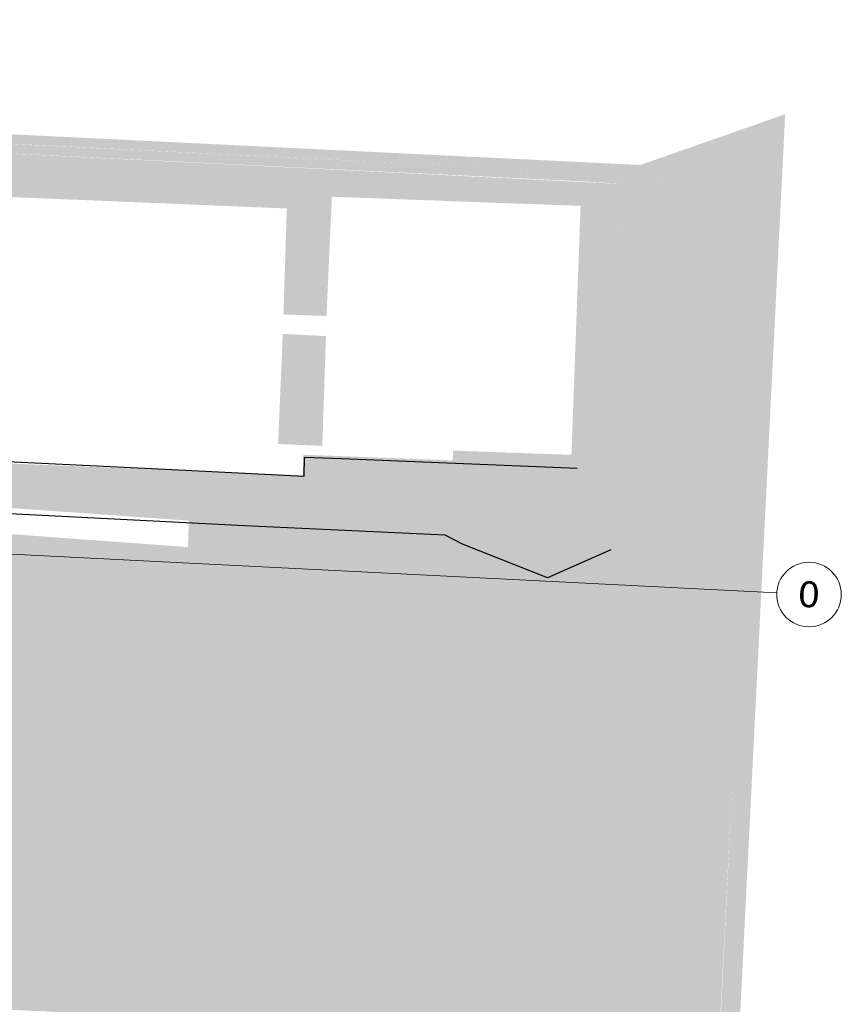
# Model space of a CAD drawing. Header units: millimetres. Extents: x 32690613 to 32694392, y 5343730 to 5344753.
# Tile 169 of 170: x 32692852 to 32692979, y 5344388 to 5344540. Entities that reach past the tile are written whole.
import ezdxf

# ---------------------------------------------------------------- set-up
doc = ezdxf.new("R2010")
doc.units = ezdxf.units.MM
doc.header["$LTSCALE"] = 0.01
doc.layers.get('DEFPOINTS').update_dxf_attribs({"color": 11, "lineweight": 18})
doc.layers.add('Gel-Bewuchs', color=122, linetype='Continuous', lineweight=25)
for name, color, linetype, lineweight, true_color in [('Veg-Rasen', 7, 'Continuous', 5, 0xb9f3a0), ('Veg-Waldartig', 7, 'Continuous', 5, 0xb0ee53), ('Veg-Wiese', 7, 'Continuous', 5, 0xd4ffa8)]:
    doc.layers.add(name, color=color, linetype=linetype, lineweight=lineweight, true_color=true_color)
doc.styles.add('Verdana', font='verdana.ttf')

# ---------------------------------------------------------------- blocks, each defined once
blk = doc.blocks.new('A$C78070446')
blk.add_line((4469505.56, 5343027.12), (4470255.14, 5342959.86))
blk.add_circle((4470260.12, 5342959.42), 5)
at = {"insert": (4470260.12, 5342959.42), "char_height": 4, "attachment_point": 5, "rotation": 354.86, "line_spacing_factor": 0.252012, "style": 'Verdana'}
blk.add_mtext('0', dxfattribs=at)

msp = doc.modelspace()

# ---------------------------------------------------------------- hatches: boundary and pattern name
at = {"layer": 'Veg-Rasen', "transparency": 33554687}
for points in [[(32692937.3, 5344444.77), (32692937.44, 5344447.58), (32692935.86, 5344447.21), (32692933.56, 5344447.12), (32692931.31, 5344447.07), (32692929.08, 5344447.07), (32692926.89, 5344447.12), (32692924.74, 5344447.22), (32692922.62, 5344447.37), (32692920.53, 5344447.56), (32692918.48, 5344447.8), (32692916.81, 5344448.02), (32692915.15, 5344448.34), (32692913.5, 5344448.74), (32692911.86, 5344449.24), (32692910.23, 5344449.83), (32692908.61, 5344450.52), (32692907, 5344451.3), (32692905.41, 5344452.17), (32692903.87, 5344453.13), (32692902.44, 5344454.16), (32692901.12, 5344455.27), (32692899.9, 5344456.45), (32692898.8, 5344457.71), (32692897.8, 5344459.05), (32692896.91, 5344460.47), (32692896.13, 5344461.96), (32692890.02, 5344462.27), (32692877.93, 5344462.64), (32692877.77, 5344458.49), (32692877.68, 5344458.5), (32692876.89, 5344447.78)], [(32692937.44, 5344447.58), (32692938.02, 5344459.81), (32692896.22, 5344461.88), (32692896.22, 5344461.88), (32692896.21, 5344461.87), (32692896.21, 5344461.87), (32692896.2, 5344461.87), (32692896.2, 5344461.86), (32692896.19, 5344461.86), (32692896.19, 5344461.86), (32692896.18, 5344461.86), (32692896.18, 5344461.85), (32692896.96, 5344460.38), (32692897.85, 5344458.98), (32692898.84, 5344457.66), (32692899.94, 5344456.41), (32692901.15, 5344455.24), (32692902.46, 5344454.14), (32692903.88, 5344453.12), (32692905.41, 5344452.17), (32692907, 5344451.3), (32692908.61, 5344450.52), (32692910.23, 5344449.83), (32692911.86, 5344449.24), (32692913.5, 5344448.74), (32692915.15, 5344448.34), (32692916.81, 5344448.02), (32692918.48, 5344447.8), (32692920.53, 5344447.56), (32692922.62, 5344447.37), (32692924.74, 5344447.22), (32692926.89, 5344447.12), (32692929.08, 5344447.07), (32692931.31, 5344447.07), (32692933.56, 5344447.12), (32692935.86, 5344447.21)], [(32692934.32, 5344382.65), (32692937.3, 5344444.77), (32692876.89, 5344447.78), (32692877.68, 5344458.5), (32692848.68, 5344460.62), (32692847.85, 5344449.22), (32692844.76, 5344387.1)]]:
    msp.add_hatch(color=256, dxfattribs=at).paths.add_polyline_path(points)
at = {"layer": 'Veg-Waldartig', "transparency": 33554687}
for points in [[(32692831, 5344474.85), (32692831.04, 5344476.21), (32692831.11, 5344477.82), (32692831.15, 5344479.17), (32692824.5, 5344479.5), (32692820.75, 5344476.1), (32692820.67, 5344474.53), (32692823.67, 5344474.37), (32692823.7, 5344475.07), (32692827.59, 5344474.91), (32692827.49, 5344472.44), (32692823.57, 5344472.6), (32692823.61, 5344473.3), (32692820.65, 5344473.47), (32692820.52, 5344469.23), (32692822.97, 5344466.47), (32692841.05, 5344465.2), (32692877.93, 5344462.59), (32692896.22, 5344461.88), (32692942.79, 5344459.57), (32692945.51, 5344514.72), (32692821.88, 5344520.86), (32692821.44, 5344514.04), (32692821.42, 5344513.77), (32692831.27, 5344513.42), (32692837.93, 5344513.23), (32692893.09, 5344510.94), (32692892.57, 5344494.53), (32692899.24, 5344494.29), (32692900.07, 5344512.76), (32692938.61, 5344511.35), (32692937.19, 5344472.78), (32692918.82, 5344473.44), (32692918.83, 5344472.77), (32692918.78, 5344471.93), (32692895.68, 5344472.8), (32692895.53, 5344469.61), (32692830.87, 5344472.21)], [(32692892.47, 5344491.52), (32692899.15, 5344491.18), (32692898.59, 5344474.17), (32692891.74, 5344474.47)]]:
    msp.add_hatch(color=256, dxfattribs=at).paths.add_polyline_path(points)
at = {"layer": 'Veg-Wiese', "transparency": 33554687}
h = msp.add_hatch(color=256, dxfattribs=at)
h.paths.add_polyline_path([(32692807.83, 5344523.01), (32692809.52, 5344522.94), (32692821.29, 5344522.39), (32692948.07, 5344516.17)])
h.paths.add_polyline_path([(32692500.4, 5344538.65), (32692557.49, 5344535.43), (32692664.5, 5344529.37), (32692558.15, 5344535.35)])
h.paths.add_polyline_path([(32692697.37, 5344526), (32692697.4, 5344526.43), (32692702.89, 5344526.15), (32692702.87, 5344525.69), (32692706.07, 5344525.51), (32692728.28, 5344524.25), (32692744.88, 5344523.47), (32692744.93, 5344524.29), (32692755.51, 5344523.69), (32692755.42, 5344522.73), (32692801.36, 5344520.16), (32692807.95, 5344521.51), (32692821.88, 5344520.86), (32692939.77, 5344515.1), (32692948.12, 5344514.55), (32692967.1, 5344521.29), (32692967.17, 5344522.9), (32692967.25, 5344524.47), (32692947.85, 5344517.68), (32692807.71, 5344524.52), (32692801.14, 5344523.18), (32692557.56, 5344536.89), (32692499.82, 5344540.19), (32692435.46, 5344475.66), (32692435.47, 5344475.66), (32692433.91, 5344474), (32692424.58, 5344470.18), (32692423.48, 5344467.56), (32692422.72, 5344465), (32692424.89, 5344467.07), (32692435.66, 5344471.47), (32692437.66, 5344473.62), (32692436.57, 5344474.64), (32692437.67, 5344473.62), (32692500.99, 5344537.12), (32692506.98, 5344536.78), (32692507.02, 5344537.56), (32692512.51, 5344537.29), (32692512.47, 5344536.47), (32692514.52, 5344536.35), (32692514.56, 5344537.17), (32692520.05, 5344536.89), (32692520.01, 5344536.04), (32692522.68, 5344535.89), (32692522.73, 5344536.74), (32692528.22, 5344536.46), (32692528.17, 5344535.58), (32692558.08, 5344533.89)])
h = msp.add_hatch(color=256, dxfattribs=at)
h.paths.add_polyline_path([(32692558.18, 5343837.98), (32692558.11, 5343836.53), (32692558.03, 5343834.98), (32692869.65, 5343839.56), (32692872.24, 5343891.62), (32692872.24, 5343891.62), (32692879.83, 5344043.25), (32692945.93, 5344040.11), (32692953.28, 5344184.96), (32692970.31, 5344525.55), (32692967.25, 5344524.47), (32692950.28, 5344185.11), (32692943.08, 5344043.24), (32692876.98, 5344046.39), (32692869.41, 5343895.05), (32692869.41, 5343895.05), (32692866.8, 5343842.52)])
h.paths.add_polyline_path([(32692555.49, 5343836.5), (32692555.56, 5343837.94), (32692475, 5343836.76), (32692469.59, 5343736.84), (32692235.17, 5343733.42), (32692235.29, 5343730.42), (32692472.43, 5343733.88), (32692477.84, 5343833.8), (32692555.41, 5343834.94)])
for points in [[(32692945.52, 5344514.81), (32692948.34, 5344514.62), (32692967.09, 5344521.29), (32692964, 5344458.49), (32692960.01, 5344381.01), (32692949.45, 5344381.32), (32692948.75, 5344375.23), (32692948.46, 5344370.66), (32692947.36, 5344370.72), (32692947.82, 5344379.45), (32692947.72, 5344379.46), (32692951.04, 5344440.45), (32692952.01, 5344459.1), (32692942.79, 5344459.57)], [(32692934.2, 5344380.13), (32692933.89, 5344372.56), (32692933.8, 5344370.54), (32692947.32, 5344369.87), (32692947.36, 5344370.72), (32692947.82, 5344379.45), (32692947.72, 5344379.46), (32692951.04, 5344440.45), (32692952.01, 5344459.1), (32692942.79, 5344459.57), (32692938.02, 5344459.8), (32692937.47, 5344448.34), (32692937.3, 5344444.77), (32692934.35, 5344383.22)]]:
    msp.add_hatch(color=256, dxfattribs=at).paths.add_polyline_path(points)

# ---------------------------------------------------------------- linework, layer by layer
at = {"layer": 'Gel-Bewuchs', "transparency": 33554687}
msp.add_lwpolyline([(32692943.28, 5344458.07), (32692933.49, 5344453.73), (32692920.32, 5344458.97), (32692917.64, 5344460.32), (32692886.53, 5344461.81), (32692851.18, 5344463.58), (32692825.48, 5344464.28), (32692821.76, 5344469.28), (32692822.06, 5344473.08), (32692875.31, 5344470.5), (32692895.77, 5344469.48), (32692895.81, 5344472.4), (32692901.63, 5344472.19), (32692938.1, 5344470.74)], dxfattribs=at)

# ---------------------------------------------------------------- block references
at = {"layer": 'DEFPOINTS', "transparency": 33554687, "rotation": 2.237485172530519}
msp.add_blockref('A$C78070446', (28434719.52, -168960.66), dxfattribs=at)

doc.saveas('drawing.dxf')
